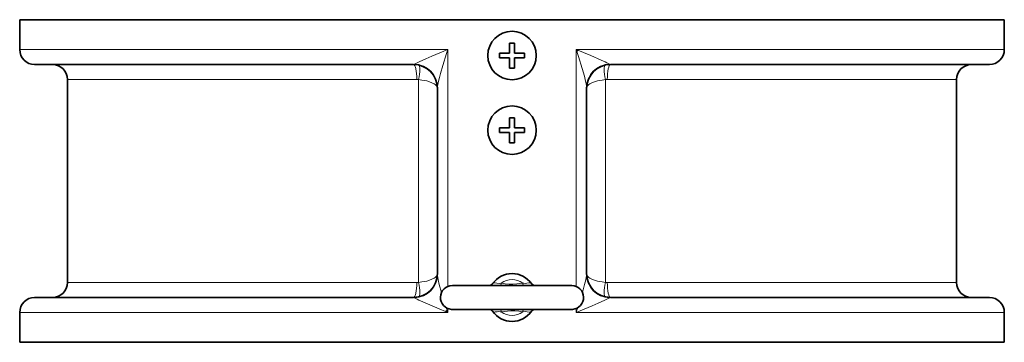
# Model space of a CAD drawing. Extents: x 2576 to 3205, y 338 to 902.
# Tile 3 of 7: x 2817 to 2982, y 579 to 633. Entities that reach past the tile are written whole.
import ezdxf

# ---------------------------------------------------------------- set-up
doc = ezdxf.new("R2010")
doc.units = 0

msp = doc.modelspace()

# ---------------------------------------------------------------- linework, layer by layer
at = {"color": 7, "lineweight": 35}
for p, q in [((2817.48, 633.38), (2972.38, 633.38)), ((2972.38, 633.38), (2982.48, 633.38)), ((2819.98, 625.88), (2883.48, 625.88)), ((2916.48, 625.88), (2970.18, 625.88)), ((2825.48, 623.38), (2825.48, 589.38)), ((2887.48, 590.7), (2887.48, 622.06)), ((2912.48, 622.06), (2912.48, 590.7)), ((2974.48, 623.38), (2974.48, 589.38)), ((2889.98, 588.88), (2909.96, 588.88)), ((2819.98, 586.88), (2883.48, 586.88)), ((2916.48, 586.88), (2970.18, 586.88)), ((2817.48, 579.38), (2972.38, 579.38)), ((2972.38, 579.38), (2982.48, 579.38))]:
    msp.add_line(p, q, dxfattribs=at)
at = {"color": 7, "lineweight": 35, "ltscale": 0.25}
for p, q in [((2817.48, 633.38), (2817.48, 628.38)), ((2982.48, 633.38), (2982.48, 628.38)), ((2817.48, 584.38), (2817.48, 579.38)), ((2982.48, 584.38), (2982.48, 579.38))]:
    msp.add_line(p, q, dxfattribs=at)
at = {"color": 7, "lineweight": 35, "ltscale": 0.085}
for p, q in [((2899.58, 629.48), (2899.58, 627.78)), ((2900.38, 629.48), (2900.38, 627.78)), ((2899.58, 626.98), (2899.58, 625.28)), ((2900.38, 626.98), (2900.38, 625.28)), ((2899.58, 616.98), (2899.58, 615.28)), ((2900.38, 616.98), (2900.38, 615.28)), ((2899.58, 614.48), (2899.58, 612.78)), ((2900.38, 614.48), (2900.38, 612.78))]:
    msp.add_line(p, q, dxfattribs=at)
at = {"color": 7, "lineweight": 35, "ltscale": 0.039999}
for p, q in [((2900.38, 629.48), (2899.58, 629.48)), ((2900.38, 625.28), (2899.58, 625.28)), ((2900.38, 616.98), (2899.58, 616.98)), ((2900.38, 612.78), (2899.58, 612.78))]:
    msp.add_line(p, q, dxfattribs=at)
at = {"color": 7, "lineweight": 13}
for p, q in [((2817.48, 628.38), (2889.22, 628.38)), ((2889.22, 588.73), (2889.22, 628.38)), ((2910.74, 628.38), (2972.38, 628.38)), ((2910.74, 628.38), (2910.74, 588.73)), ((2972.38, 628.38), (2982.48, 628.38)), ((2825.48, 623.38), (2884.01, 623.38)), ((2884.32, 623.35), (2884.32, 589.41)), ((2915.64, 623.35), (2915.64, 589.41)), ((2915.94, 623.38), (2965.36, 623.38)), ((2825.48, 589.38), (2884.01, 589.38)), ((2915.94, 589.38), (2965.36, 589.38)), ((2817.48, 584.38), (2889.22, 584.38)), ((2910.74, 584.38), (2972.38, 584.38)), ((2972.38, 584.38), (2982.48, 584.38))]:
    msp.add_line(p, q, dxfattribs=at)
at = {"color": 7, "lineweight": 35, "ltscale": 0.085001}
for p, q in [((2899.58, 627.78), (2897.88, 627.78)), ((2902.08, 627.78), (2900.38, 627.78)), ((2899.58, 626.98), (2897.88, 626.98)), ((2902.08, 626.98), (2900.38, 626.98)), ((2899.58, 615.28), (2897.88, 615.28)), ((2899.58, 614.48), (2897.88, 614.48)), ((2902.08, 615.28), (2900.38, 615.28)), ((2902.08, 614.48), (2900.38, 614.48))]:
    msp.add_line(p, q, dxfattribs=at)
at = {"color": 7, "lineweight": 35, "ltscale": 0.04}
for p, q in [((2897.88, 627.78), (2897.88, 626.98)), ((2902.08, 627.78), (2902.08, 626.98)), ((2897.88, 615.28), (2897.88, 614.48)), ((2902.08, 615.28), (2902.08, 614.48))]:
    msp.add_line(p, q, dxfattribs=at)
at = {"color": 7, "lineweight": 35, "ltscale": 0.013936}
msp.add_line((2911.04, 628.26), (2910.84, 628.06), dxfattribs=at)
at = {"color": 7, "lineweight": 35, "ltscale": 0.48967}
for p, q in [((2970.18, 625.88), (2979.98, 625.88)), ((2970.18, 586.88), (2979.98, 586.88))]:
    msp.add_line(p, q, dxfattribs=at)
at = {"color": 7, "lineweight": 13, "ltscale": 0.456006}
for p, q in [((2965.36, 623.38), (2974.48, 623.38)), ((2965.36, 589.38), (2974.48, 589.38))]:
    msp.add_line(p, q, dxfattribs=at)
at = {"color": 7, "lineweight": 13, "ltscale": 0.020276}
for p, q in [((2898.18, 589.28), (2898.11, 588.88)), ((2901.78, 584.48), (2901.84, 584.88))]:
    msp.add_line(p, q, dxfattribs=at)
at = {"color": 7, "lineweight": 13, "ltscale": 0.020277}
for p, q in [((2901.78, 589.28), (2901.84, 588.88)), ((2898.18, 584.48), (2898.11, 584.88))]:
    msp.add_line(p, q, dxfattribs=at)
at = {"color": 7, "lineweight": 35, "ltscale": 0.0007}
msp.add_line((2889.99, 588.88), (2889.98, 588.88), dxfattribs=at)
at = {"color": 7, "lineweight": 35, "ltscale": 0.001624}
msp.add_line((2909.96, 588.88), (2909.93, 588.88), dxfattribs=at)
at = {"color": 7, "lineweight": 35, "ltscale": 0.002415}
msp.add_line((2909.98, 588.88), (2909.93, 588.88), dxfattribs=at)
at = {"color": 7, "lineweight": 35, "ltscale": 0.014618}
msp.add_line((2888.9, 584.51), (2889.11, 584.72), dxfattribs=at)
at = {"color": 7, "lineweight": 13, "ltscale": 0.03252}
for p, q in [((2889.22, 584.38), (2889.22, 585.03)), ((2910.74, 585.03), (2910.74, 584.38))]:
    msp.add_line(p, q, dxfattribs=at)
at = {"color": 7, "lineweight": 35, "ltscale": 0.310121}
msp.add_line((2903.79, 584.88), (2909.99, 584.88), dxfattribs=at)
at = {"color": 7, "lineweight": 13}
for points in [[(2889.22, 628.38), (2886.53, 627.26), (2885.54, 626.84), (2884.44, 626.35), (2883.97, 626.12), (2883.75, 626), (2883.66, 625.95)], [(2889.22, 628.38), (2889, 627.71), (2888.36, 625.69), (2887.98, 624.38), (2887.81, 623.73), (2887.65, 623.11), (2887.53, 622.52), (2887.49, 622.2), (2887.48, 622.06)], [(2916.29, 625.95), (2916.18, 626.02), (2915.88, 626.17), (2915.58, 626.32), (2914.91, 626.62), (2913.17, 627.37), (2910.74, 628.38)], [(2912.48, 622.06), (2912.45, 622.33), (2912.39, 622.72), (2912.3, 623.11), (2912.1, 623.93), (2911.73, 625.23), (2911.11, 627.23), (2910.74, 628.38)], [(2887.48, 621.88), (2887.45, 622.06), (2887.37, 622.23), (2887.23, 622.4), (2887.09, 622.52), (2886.93, 622.64), (2886.57, 622.83), (2886.15, 623), (2885.68, 623.13), (2885.29, 623.22), (2884.89, 623.28), (2884.32, 623.35)], [(2912.48, 621.88), (2912.51, 622.06), (2912.59, 622.23), (2912.73, 622.4), (2912.86, 622.52), (2913.03, 622.64), (2913.38, 622.83), (2913.8, 623), (2914.28, 623.13), (2914.66, 623.22), (2915.07, 623.28), (2915.64, 623.35)], [(2887.48, 590.88), (2887.45, 590.7), (2887.37, 590.53), (2887.23, 590.36), (2887.09, 590.24), (2886.93, 590.12), (2886.57, 589.93), (2886.15, 589.76), (2885.68, 589.63), (2885.29, 589.54), (2884.89, 589.48), (2884.32, 589.41)], [(2887.48, 590.7), (2887.49, 590.56), (2887.53, 590.23), (2887.61, 589.85), (2887.8, 589.04), (2888.17, 587.73)], [(2911.79, 587.73), (2912.15, 589.03), (2912.35, 589.84), (2912.42, 590.23), (2912.47, 590.56), (2912.48, 590.7)], [(2912.48, 590.88), (2912.51, 590.7), (2912.59, 590.53), (2912.73, 590.36), (2912.86, 590.24), (2913.03, 590.12), (2913.38, 589.93), (2913.8, 589.76), (2914.28, 589.63), (2914.66, 589.54), (2915.07, 589.48), (2915.64, 589.41)], [(2896.71, 589.19), (2896.83, 589.29), (2896.99, 589.32), (2897.13, 589.32), (2897.44, 589.27), (2897.8, 589.24), (2898.18, 589.28)], [(2901.78, 589.28), (2901.27, 589.2), (2900.76, 589.15), (2900.14, 589.12), (2899.53, 589.13), (2898.85, 589.18), (2898.18, 589.28)], [(2901.78, 589.28), (2901.96, 589.26), (2902.21, 589.24), (2902.46, 589.26), (2902.78, 589.31), (2902.93, 589.32), (2903.02, 589.31), (2903.11, 589.29), (2903.18, 589.25), (2903.24, 589.19)], [(2883.66, 586.81), (2883.77, 586.74), (2884.08, 586.58), (2884.38, 586.44), (2885.04, 586.14), (2885.8, 585.81), (2887.39, 585.13), (2889.22, 584.38)], [(2910.74, 584.38), (2913.42, 585.49), (2914.42, 585.92), (2915.51, 586.41), (2915.98, 586.64), (2916.21, 586.76), (2916.29, 586.81)], [(2898.18, 584.48), (2898, 584.5), (2897.74, 584.52), (2897.49, 584.5), (2897.18, 584.45), (2897.03, 584.44), (2896.93, 584.44), (2896.84, 584.47), (2896.77, 584.51), (2896.71, 584.57)], [(2898.18, 584.48), (2898.69, 584.56), (2899.2, 584.61), (2899.81, 584.64), (2900.43, 584.63), (2901.1, 584.58), (2901.78, 584.48)], [(2903.24, 584.57), (2903.13, 584.47), (2902.97, 584.44), (2902.83, 584.44), (2902.52, 584.49), (2902.16, 584.52), (2901.78, 584.48)]]:
    msp.add_lwpolyline(points, dxfattribs=at)
at = {"color": 7, "lineweight": 35}
for points in [[(2896.16, 588.88), (2896.31, 588.9), (2896.5, 588.99), (2896.68, 589.15), (2896.71, 589.19)], [(2903.24, 589.19), (2903.4, 589.03), (2903.61, 588.91), (2903.78, 588.88), (2903.79, 588.88)], [(2889.82, 584.89), (2890.2, 584.88), (2896.16, 584.88)], [(2910.14, 584.89), (2908.32, 584.88), (2889.98, 584.88)], [(2896.71, 584.57), (2896.55, 584.73), (2896.35, 584.85), (2896.18, 584.88), (2896.16, 584.88)], [(2903.79, 584.88), (2903.65, 584.86), (2903.45, 584.77), (2903.28, 584.61), (2903.24, 584.57)]]:
    msp.add_lwpolyline(points, dxfattribs=at)
for centre in [(2899.98, 627.38), (2899.98, 614.88)]:
    msp.add_circle(centre, 4.06, dxfattribs=at)
for centre, radius, start, end in [((2819.98, 628.38), 2.5, 180, 270), ((2979.98, 628.38), 2.5, 270, 0), ((2822.98, 623.38), 2.5, 0, 90), ((2883.48, 621.88), 4, 0, 90), ((2916.48, 621.88), 4, 90, 180), ((2976.98, 623.38), 2.5, 90, 180), ((2883.48, 590.88), 4, 270, 0), ((2899.98, 586.88), 4, 35.3295, 144.6705), ((2916.48, 590.88), 4, 180, 270), ((2822.98, 589.38), 2.5, 270, 0), ((2976.98, 589.38), 2.5, 180, 269.8004), ((2889.98, 586.88), 2, 90, 265.4825), ((2909.98, 586.88), 2, 274.5175, 90), ((2819.98, 584.38), 2.5, 90, 180), ((2979.98, 584.38), 2.5, 0, 90), ((2899.98, 586.88), 4, 215.3295, 324.6705)]:
    msp.add_arc(centre, radius, start, end, dxfattribs=at)
at = {"color": 7, "lineweight": 13}
for centre, radius, start, end in [((2883.47, 626.19), 0.31, 271.3792, 308.698), ((2916.49, 626.19), 0.31, 231.302, 268.6208), ((2884.01, 621.97), 1.41, 77.4656, 89.9959), ((2915.94, 621.97), 1.41, 90.0042, 102.5345), ((2884.01, 590.79), 1.41, 270.0042, 282.5345), ((2899.98, 586.88), 3, 53.1294, 126.8703), ((2915.94, 590.79), 1.41, 257.4655, 269.9958), ((2883.47, 586.57), 0.31, 51.302, 88.6209), ((2916.49, 586.57), 0.31, 91.3791, 128.698), ((3030.94, 631.04), 149.21, 197.9097, 198.2233), ((2899.98, 586.88), 3, 233.1294, 306.8703), ((2768.69, 631.15), 149.55, 341.777, 342.0899)]:
    msp.add_arc(centre, radius, start, end, dxfattribs=at)
for centre, major_axis, ratio, start_param, end_param in [((2883.48, 623.38), (0, 2.5), 0.214286, 4.712389, 6.283185), ((2883.48, 622.06), (4, 0), 0.974072, 0, 1.524059), ((2883.79, 623.35), (-0.53, -2.44), 0.205696, 1.614991, 3.141594), ((2916.48, 622.06), (4, 0), 0.974072, 1.617541, 3.1416), ((2916.16, 623.35), (0.53, -2.44), 0.205696, 3.141591, 4.668194), ((2916.48, 623.38), (0, 2.5), 0.214286, 6.283185, 7.853982), ((2883.48, 590.7), (4, 0), 0.974072, 4.759126, 6.283185), ((2916.48, 590.7), (4, 0), 0.974072, 3.141593, 4.665652), ((2883.48, 589.38), (0, 2.5), 0.214286, 3.141593, 4.712389), ((2883.79, 589.41), (0.53, -2.44), 0.205696, 6.283184, 7.809787), ((2916.16, 589.41), (-0.53, -2.44), 0.205696, 4.756584, 6.283187), ((2916.48, 589.38), (0, 2.5), 0.214286, 1.570796, 3.141593)]:
    msp.add_ellipse(centre, major_axis=major_axis, ratio=ratio, start_param=start_param, end_param=end_param, dxfattribs=at)

doc.saveas('drawing.dxf')
